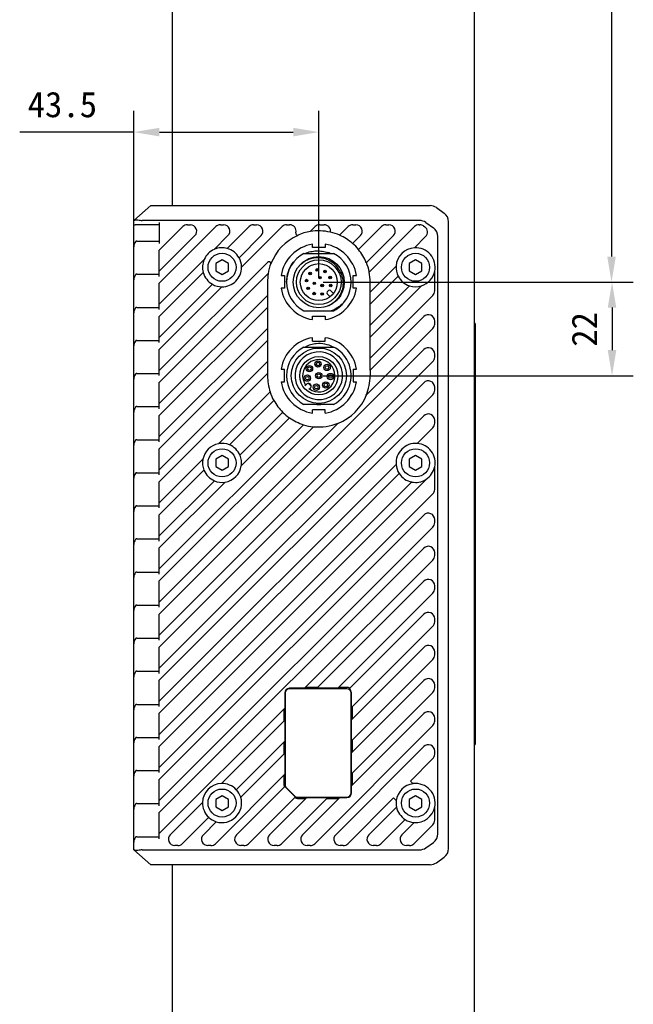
# Model space of a CAD drawing. Header units: millimetres. Extents: x 97 to 451, y 3 to 379.
# Tile 5 of 6: x 372 to 445, y 175 to 291. Entities that reach past the tile are written whole.
import ezdxf

# ---------------------------------------------------------------- set-up
doc = ezdxf.new("R2010")
doc.units = ezdxf.units.MM
doc.header["$LTSCALE"] = 32.67
doc.header["$PDMODE"] = 3
doc.header["$PDSIZE"] = 8
doc.layers.get('0').update_dxf_attribs({"linetype": 'CONTINUOUS'})
doc.layers.get('Defpoints').update_dxf_attribs({"linetype": 'CONTINUOUS'})
doc.layers.add('00_COMPONENTS', color=7, linetype='CONTINUOUS')
doc.layers.add('51__DRAFT_DIMS', color=7, linetype='CONTINUOUS')
doc.styles.get("Standard").update_dxf_attribs({"font": 'simfang.ttf'})
doc.dimstyles.new('DIMSTYLE_1', dxfattribs={"dimtxt": 3, "dimasz": 3, "dimexe": 2.5, "dimexo": 0.5, "dimgap": 0.75, "dimtad": 1, "dimlfac": 2, "dimdsep": 46, "dimtxsty": 'STANDARD', "dimblk": '_FILLED', "dimblk1": '_FILLED', "dimblk2": '_FILLED', "dimcen": 0.09, "dimclrt": 3, "dimazin": 2, "dimtp": 0.3, "dimtm": 0.3, "dimtfac": 1, "dimtofl": 0, "dimtmove": 0, "dimatfit": 3, "dimldrblk": '_FILLED', "dimfxl": 1, "dimtolj": 1, "dimarcsym": 0})
doc.dimstyles.new('DIMSTYLE_3', dxfattribs={"dimtxt": 3, "dimasz": 3, "dimexe": 2.5, "dimexo": 0.5, "dimgap": 0.75, "dimtad": 1, "dimlfac": 2, "dimdsep": 46, "dimtxsty": 'STANDARD', "dimblk": '_FILLED', "dimblk1": '_FILLED', "dimblk2": '_FILLED', "dimcen": 0.09, "dimclrt": 3, "dimazin": 2, "dimtp": 0.2, "dimtm": 0.2, "dimtfac": 1, "dimtofl": 0, "dimtmove": 0, "dimatfit": 3, "dimldrblk": '_FILLED', "dimfxl": 1, "dimtolj": 1, "dimarcsym": 0})
doc.dimstyles.new('DIMSTYLE_4', dxfattribs={"dimtxt": 3, "dimasz": 3, "dimexe": 2.5, "dimexo": 0.5, "dimgap": 0.75, "dimtad": 1, "dimdec": 1, "dimlfac": 2, "dimdsep": 46, "dimtxsty": 'STANDARD', "dimblk": '_FILLED', "dimblk1": '_FILLED', "dimblk2": '_FILLED', "dimcen": 0.09, "dimclrt": 3, "dimazin": 2, "dimtp": 0.5, "dimtm": 0.5, "dimtfac": 1, "dimtdec": 1, "dimtofl": 0, "dimtmove": 0, "dimatfit": 3, "dimldrblk": '_FILLED', "dimfxl": 1, "dimtolj": 1, "dimarcsym": 0})

# ---------------------------------------------------------------- blocks, each defined once
blk = doc.blocks.new('_FILLED')
at = {"color": 0, "linetype": 'ByBlock'}
blk.add_solid([(0, 0), (-1, 0.167), (-1, -0.167)], dxfattribs=at)
blk = doc.blocks.new('*D8')
at = {"layer": '51__DRAFT_DIMS', "color": 0, "lineweight": -2}
for p, q in [((385.78, 267.16), (385.78, 280.35)), ((407.53, 260.71), (407.53, 280.35)), ((385.78, 277.85), (372.36, 277.85)), ((388.78, 277.85), (404.53, 277.85))]:
    blk.add_line(p, q, dxfattribs=at)
at = {"layer": 'Defpoints', "color": 0}
for p in [(407.53, 277.85), (385.78, 266.66), (407.53, 260.21)]:
    blk.add_point(p, dxfattribs=at)
at = {"layer": '51__DRAFT_DIMS', "color": 0, "linetype": 'ByBlock', "lineweight": -2, "xscale": 3, "yscale": 3, "zscale": 3, "rotation": 180}
blk.add_blockref('_FILLED', (385.78, 277.85), dxfattribs=at)
at = {"layer": '51__DRAFT_DIMS', "color": 0, "linetype": 'ByBlock', "lineweight": -2, "xscale": 3, "yscale": 3, "zscale": 3}
blk.add_blockref('_FILLED', (407.53, 277.85), dxfattribs=at)
at = {"layer": '51__DRAFT_DIMS', "insert": (381.46, 282.6), "char_height": 3, "attachment_point": 3, "line_spacing_factor": 0.9}
blk.add_mtext('\\A1;43.5', dxfattribs=at)
blk = doc.blocks.new('*D9')
at = {"layer": '51__DRAFT_DIMS', "color": 0, "lineweight": -2}
for p, q in [((420.02, 361.87), (444.44, 361.87)), ((441.94, 358.87), (441.94, 263.21)), ((408.03, 260.21), (444.44, 260.21))]:
    blk.add_line(p, q, dxfattribs=at)
at = {"layer": 'Defpoints', "color": 0}
for p in [(419.52, 361.87), (407.53, 260.21), (441.94, 260.21)]:
    blk.add_point(p, dxfattribs=at)
at = {"layer": '51__DRAFT_DIMS', "color": 0, "linetype": 'ByBlock', "lineweight": -2, "xscale": 3, "yscale": 3, "zscale": 3}
for p, rotation in [((441.94, 361.87), 90), ((441.94, 260.21), 270)]:
    blk.add_blockref('_FILLED', p, dxfattribs=dict(at, rotation=rotation))
at = {"layer": '51__DRAFT_DIMS', "insert": (437.19, 310.97), "char_height": 3, "attachment_point": 2, "rotation": 90, "line_spacing_factor": 0.9}
blk.add_mtext('\\A1;203.3', dxfattribs=at)
blk = doc.blocks.new('*D10')
at = {"layer": '51__DRAFT_DIMS', "color": 0, "lineweight": -2}
for p, q in [((408.03, 260.21), (444.5, 260.21)), ((442, 257.21), (442, 252.21)), ((408.03, 249.21), (444.5, 249.21))]:
    blk.add_line(p, q, dxfattribs=at)
at = {"layer": 'Defpoints', "color": 0}
for p in [(407.53, 260.21), (407.53, 249.21), (442, 249.21)]:
    blk.add_point(p, dxfattribs=at)
at = {"layer": '51__DRAFT_DIMS', "color": 0, "linetype": 'ByBlock', "lineweight": -2, "xscale": 3, "yscale": 3, "zscale": 3}
for p, rotation in [((442, 260.21), 90), ((442, 249.21), 270)]:
    blk.add_blockref('_FILLED', p, dxfattribs=dict(at, rotation=rotation))
at = {"layer": '51__DRAFT_DIMS', "insert": (437.25, 254.65), "char_height": 3, "attachment_point": 2, "rotation": 90, "line_spacing_factor": 0.9}
blk.add_mtext('\\A1;22', dxfattribs=at)

msp = doc.modelspace()

# ---------------------------------------------------------------- linework, layer by layer
at = {"layer": '00_COMPONENTS', "color": 7}
for p, q in [((390.2772, 356.4716), (390.2772, 269.2066)), ((425.7772, 356.4716), (425.7772, 104.4416)), ((385.7772, 267.4566), (387.7772, 269.2066)), ((387.7772, 269.2066), (420.6266, 269.2066)), ((421.3532, 268.9738), (422.2538, 268.3305)), ((385.7772, 193.4566), (385.7772, 267.4566)), ((419.3766, 267.4566), (386.7772, 267.4566)), ((388.7772, 266.9566), (385.9235, 266.9566)), ((388.7772, 267.2066), (388.7772, 264.7718)), ((391.5467, 266.737), (388.7772, 263.9675)), ((395.4367, 266.737), (388.7772, 260.0775)), ((392.077, 266.9566), (392.4306, 266.9566)), ((395.967, 266.9566), (396.3206, 266.9566)), ((399.3267, 266.737), (396.7571, 264.1673)), ((398.4442, 261.9644), (403.2167, 266.737)), ((399.857, 266.9566), (400.2106, 266.9566)), ((403.747, 266.9566), (404.1006, 266.9566)), ((407.1067, 266.737), (406.5235, 266.1538)), ((407.637, 266.9566), (408.1603, 266.9566)), ((410.9967, 266.737), (409.9775, 265.7177)), ((411.527, 266.9566), (411.8806, 266.9566)), ((414.8867, 266.737), (412.1863, 264.0366)), ((418.7767, 266.737), (413.4393, 261.3996)), ((415.417, 266.9566), (415.7706, 266.9566)), ((419.307, 266.9566), (419.4158, 266.9566)), ((419.8459, 266.821), (419.9899, 266.7202)), ((420.1032, 267.2238), (421.0038, 266.5805)), ((422.7772, 193.5999), (422.7772, 267.3134)), ((392.9609, 265.6763), (388.7772, 261.4926)), ((396.8509, 265.6763), (395.229, 264.0544)), ((398.148, 263.0834), (400.7409, 265.6763)), ((411.4889, 264.7543), (412.4109, 265.6763)), ((413.111, 262.4864), (416.3009, 265.6763)), ((418.7587, 264.2441), (420.0901, 265.5755)), ((421.5272, 195.3499), (421.5272, 265.5634)), ((386.1158, 265.0218), (388.7772, 265.0218)), ((406.7772, 264.2752), (406.7772, 264.6752)), ((408.2772, 264.2752), (406.7772, 264.2752)), ((408.2772, 264.6752), (408.2772, 264.2752)), ((388.7772, 260.8818), (388.7772, 263.9675)), ((394.0545, 262.8799), (388.7772, 257.6026)), ((396.1522, 262.8227), (395.4022, 262.3896)), ((396.9022, 262.3896), (396.1522, 262.8227)), ((405.781, 263.5816), (409.2735, 263.5816)), ((418.9022, 262.8227), (418.1522, 262.3896)), ((419.6522, 262.3896), (418.9022, 262.8227)), ((401.4784, 262.5238), (388.7772, 249.8226)), ((395.4022, 262.3896), (395.4022, 261.5236)), ((396.9022, 261.5236), (396.9022, 262.3896)), ((413.5585, 259.0439), (416.6148, 262.1002)), ((418.1522, 262.3896), (418.1522, 261.5236)), ((419.6522, 261.5236), (419.6522, 262.3896)), ((386.1158, 261.1318), (388.7772, 261.1318)), ((393.9415, 261.3518), (388.7772, 256.1875)), ((401.5801, 261.2104), (388.7772, 248.4075)), ((395.4022, 261.5236), (396.1522, 261.0906)), ((396.1522, 261.0906), (396.9022, 261.5236)), ((403.0902, 260.9881), (403.4902, 260.9881)), ((403.4902, 260.9881), (403.4902, 259.4881)), ((411.5643, 259.4881), (411.5643, 260.9881)), ((411.5643, 260.9881), (411.9643, 260.9881)), ((413.5585, 257.6288), (416.8553, 260.9256)), ((418.1522, 261.5236), (418.9022, 261.0906)), ((418.9022, 261.0906), (419.6522, 261.5236)), ((421.1522, 259.1683), (421.1522, 261.5202)), ((388.7772, 256.9918), (388.7772, 260.0775)), ((388.7772, 253.7126), (395.0254, 259.9608)), ((388.7772, 252.2975), (396.1444, 259.6647)), ((401.496, 260.2066), (401.496, 258.6514)), ((403.4902, 259.4881), (403.0902, 259.4881)), ((411.9643, 259.4881), (411.5643, 259.4881)), ((413.5585, 259.0439), (413.5585, 260.2066)), ((413.5585, 255.1539), (418.1846, 259.78)), ((413.5585, 253.7388), (419.5901, 259.7703)), ((401.496, 258.6514), (388.7772, 245.9326)), ((401.4772, 258.6326), (401.4772, 257.2175)), ((408.7669, 258.5427), (408.5702, 258.7394)), ((408.9945, 259.1637), (409.1912, 258.9669)), ((413.5585, 251.2639), (420.9326, 258.638)), ((413.5772, 257.6475), (413.5772, 259.0626)), ((386.1158, 257.2418), (388.7772, 257.2418)), ((401.496, 257.2363), (388.7772, 244.5175)), ((401.496, 257.2363), (401.496, 254.7614)), ((408.5801, 257.3974), (408.5757, 257.4093)), ((410.4347, 257.7835), (410.4463, 257.7738)), ((413.5585, 255.1539), (413.5585, 257.6288)), ((388.7772, 253.1018), (388.7772, 256.1875)), ((405.781, 256.8316), (409.2735, 256.8316)), ((406.7772, 255.801), (406.7772, 256.201)), ((406.7772, 256.201), (408.2772, 256.201)), ((408.2772, 256.201), (408.2772, 255.801)), ((413.5585, 249.8488), (419.8719, 256.1622)), ((401.496, 254.7614), (388.7772, 242.0426)), ((401.4772, 254.7426), (401.4772, 253.3275)), ((413.1107, 246.9261), (420.9326, 254.748)), ((413.5772, 253.7575), (413.5772, 255.1726)), ((421.1522, 255.2783), (421.1522, 255.6318)), ((425.9272, 255.3563), (425.7772, 255.3563)), ((425.9272, 255.3563), (425.9272, 205.8565)), ((406.7772, 253.2752), (406.7772, 253.6752)), ((408.2772, 253.2752), (408.2772, 253.6752)), ((413.5585, 251.2639), (413.5585, 253.7388)), ((386.1158, 253.3518), (388.7772, 253.3518)), ((401.496, 253.3463), (388.7772, 240.6275)), ((401.496, 253.3463), (401.496, 250.8714)), ((405.781, 252.5816), (409.2735, 252.5816)), ((406.7772, 253.2752), (408.2772, 253.2752)), ((388.7772, 249.2118), (388.7772, 252.2975)), ((419.8719, 252.2722), (388.7772, 221.1775)), ((413.5772, 249.8675), (413.5772, 251.2826)), ((421.1522, 251.3883), (421.1522, 251.7418)), ((401.496, 250.8714), (388.7772, 238.1526)), ((388.7772, 218.7026), (420.9326, 250.858)), ((401.4772, 250.8526), (401.4772, 249.4375)), ((386.1158, 249.4618), (388.7772, 249.4618)), ((401.496, 249.4563), (388.7772, 236.7375)), ((401.496, 249.4563), (401.496, 249.2066)), ((403.0902, 249.9881), (403.4902, 249.9881)), ((403.4902, 248.4881), (403.4902, 249.9881)), ((411.5643, 249.9881), (411.5643, 248.4881)), ((411.5643, 249.9881), (411.9643, 249.9881)), ((413.5585, 249.8488), (413.5585, 249.2066)), ((388.7772, 245.3218), (388.7772, 248.4075)), ((419.8719, 248.3822), (388.7772, 217.2875)), ((403.0902, 248.4881), (403.4902, 248.4881)), ((405.902, 248.041), (406.0777, 248.2167)), ((411.5643, 248.4881), (411.9643, 248.4881)), ((421.1522, 247.4983), (421.1522, 247.8518)), ((388.7772, 214.8126), (420.9326, 246.968)), ((395.7225, 241.2079), (401.8076, 247.293)), ((406.5373, 247.7571), (406.3616, 247.5814)), ((386.1158, 245.5718), (388.7772, 245.5718)), ((402.238, 246.3083), (397.0112, 241.0815)), ((409.2735, 245.8316), (405.781, 245.8316)), ((388.7772, 241.4318), (388.7772, 244.5175)), ((419.8719, 244.4922), (388.7772, 213.3975)), ((398.2604, 239.8558), (403.3047, 244.9001)), ((406.7772, 244.801), (406.7772, 245.201)), ((408.2772, 245.201), (406.7772, 245.201)), ((408.2772, 244.801), (408.2772, 245.201)), ((388.7772, 222.5926), (409.8078, 243.6232)), ((388.7772, 226.4826), (405.7407, 243.4461)), ((406.9162, 243.2064), (388.7772, 225.0675)), ((398.4156, 238.5959), (404.0784, 244.2587)), ((421.1522, 243.6083), (421.1522, 243.9618)), ((419.095, 241.2404), (420.9326, 243.078)), ((386.1158, 241.6818), (388.7772, 241.6818)), ((388.7772, 237.5418), (388.7772, 240.6275)), ((396.1522, 239.8227), (395.4022, 239.3896)), ((396.9022, 239.3896), (396.1522, 239.8227)), ((418.9022, 239.8227), (418.1522, 239.3896)), ((419.6522, 239.3896), (418.9022, 239.8227)), ((388.7772, 234.2626), (393.9009, 239.3863)), ((388.7772, 210.9226), (416.6184, 238.7638)), ((395.4022, 239.3896), (395.4022, 238.5236)), ((395.4022, 238.5236), (396.1522, 238.0906)), ((396.1522, 238.0906), (396.9022, 238.5236)), ((396.9022, 238.5236), (396.9022, 239.3896)), ((418.1522, 239.3896), (418.1522, 238.5236)), ((418.1522, 238.5236), (418.9022, 238.0906)), ((418.9022, 238.0906), (419.6522, 238.5236)), ((419.6522, 238.5236), (419.6522, 239.3896)), ((421.1522, 235.8283), (421.1522, 238.5202)), ((386.1158, 237.7918), (388.7772, 237.7918)), ((394.0274, 238.0976), (388.7772, 232.8475)), ((416.9793, 237.7096), (388.7772, 209.5075)), ((420.1083, 236.9486), (388.7772, 205.6175)), ((388.7772, 230.3726), (395.253, 236.8484)), ((388.7772, 233.6518), (388.7772, 236.7375)), ((388.7772, 207.0326), (418.4536, 236.709)), ((388.7772, 228.9575), (396.513, 236.6933)), ((420.1083, 236.9486), (420.1083, 237.0077)), ((388.7772, 203.1426), (420.9326, 235.298)), ((386.1158, 233.9018), (388.7772, 233.9018)), ((388.7772, 229.7618), (388.7772, 232.8475)), ((419.8719, 232.8222), (388.7772, 201.7275)), ((421.1522, 231.9383), (421.1522, 232.2918)), ((388.7772, 199.2526), (420.9326, 231.408)), ((386.1158, 230.0118), (388.7772, 230.0118)), ((388.7772, 225.8718), (388.7772, 228.9575)), ((419.8719, 228.9322), (388.7772, 197.8375)), ((421.1522, 228.0483), (421.1522, 228.4018)), ((405.8641, 212.4495), (420.9326, 227.518)), ((386.1158, 226.1218), (388.7772, 226.1218)), ((388.7772, 221.9818), (388.7772, 225.0675)), ((407.2792, 212.4495), (419.8719, 225.0422)), ((409.7541, 212.4495), (420.9326, 223.628)), ((421.1522, 224.1583), (421.1522, 224.5118)), ((386.1158, 222.2318), (388.7772, 222.2318)), ((388.7772, 218.0918), (388.7772, 221.1775)), ((411.0973, 212.3776), (419.8719, 221.1522)), ((421.1522, 220.2683), (421.1522, 220.6218)), ((411.3701, 210.1755), (420.9326, 219.738)), ((386.1158, 218.3418), (388.7772, 218.3418)), ((388.7772, 214.2018), (388.7772, 217.2875)), ((411.3701, 208.7604), (419.8719, 217.2622)), ((421.1522, 216.3783), (421.1522, 216.7318)), ((411.3701, 206.2855), (420.9326, 215.848)), ((386.1158, 214.4518), (388.7772, 214.4518)), ((388.7772, 210.3118), (388.7772, 213.3975)), ((411.3701, 204.8704), (419.8719, 213.3722)), ((403.5344, 211.9066), (403.5344, 210.1198)), ((403.5772, 211.9066), (403.5772, 201.1137)), ((405.8641, 212.4495), (404.0772, 212.4495)), ((410.8272, 212.4066), (404.0772, 212.4066)), ((407.3864, 212.5566), (405.9712, 212.5566)), ((409.7541, 212.4495), (407.2792, 212.4495)), ((410.8272, 212.5566), (409.8612, 212.5566)), ((411.3272, 200.1566), (411.3272, 211.9066)), ((411.3701, 202.3955), (420.9326, 211.958)), ((411.3701, 210.1755), (411.3701, 211.9066)), ((421.1522, 212.4883), (421.1522, 212.8418)), ((386.1158, 210.5618), (388.7772, 210.5618)), ((388.7772, 195.3626), (403.5344, 210.1198)), ((403.4272, 210.0126), (403.4272, 208.5975)), ((411.4772, 208.8675), (411.4772, 210.2826)), ((388.7772, 206.4218), (388.7772, 209.5075)), ((403.5344, 208.7046), (396.0826, 201.2529)), ((403.5344, 208.7046), (403.5344, 206.2298)), ((411.3701, 200.9804), (419.8719, 209.4822)), ((411.3701, 206.2855), (411.3701, 208.7604)), ((421.1522, 208.5983), (421.1522, 208.9518)), ((407.0409, 194.1763), (420.9326, 208.068)), ((386.1158, 206.6718), (388.7772, 206.6718)), ((397.8303, 200.5257), (403.5344, 206.2298)), ((403.4272, 206.1226), (403.4272, 204.7075)), ((411.4772, 204.9775), (411.4772, 206.3926)), ((388.7772, 202.5318), (388.7772, 205.6175)), ((409.5167, 195.237), (419.8719, 205.5922)), ((421.1522, 204.7083), (421.1522, 205.0618)), ((425.7772, 205.8565), (425.9272, 205.8565)), ((398.351, 199.6313), (403.5344, 204.8146)), ((403.5344, 204.8146), (403.5344, 202.3398)), ((411.3701, 202.3955), (411.3701, 204.8704)), ((418.3011, 201.5465), (420.9326, 204.178)), ((386.1158, 202.7818), (388.7772, 202.7818)), ((388.7772, 198.6418), (388.7772, 201.7275)), ((395.3709, 194.1763), (403.5344, 202.3398)), ((403.4272, 202.2326), (403.4272, 201.1137)), ((411.4772, 201.0875), (411.4772, 202.5026)), ((418.6169, 201.2307), (418.3011, 201.5465)), ((403.5597, 200.9499), (397.8467, 195.237)), ((403.6934, 200.7299), (404.6505, 199.7728)), ((403.7237, 200.7602), (404.6808, 199.8031)), ((411.3701, 200.1566), (411.3701, 200.9804)), ((396.1522, 199.8227), (395.4022, 199.3896)), ((395.4022, 199.3896), (395.4022, 198.5236)), ((396.9022, 199.3896), (396.1522, 199.8227)), ((396.9022, 198.5236), (396.9022, 199.3896)), ((398.3489, 199.6292), (398.3506, 199.6308)), ((399.2609, 194.1763), (404.7681, 199.6835)), ((406.1135, 199.6138), (401.7367, 195.237)), ((403.1509, 194.1763), (408.5884, 199.6138)), ((405.0343, 199.6566), (410.8272, 199.6566)), ((405.0343, 199.5066), (406.0064, 199.5066)), ((405.6267, 195.237), (410.0035, 199.6138)), ((406.1135, 199.6138), (408.5884, 199.6138)), ((408.4812, 199.5066), (409.8964, 199.5066)), ((410.0035, 199.6138), (410.8272, 199.6138)), ((410.9309, 194.1763), (416.3123, 199.5577)), ((416.3123, 199.5577), (416.6281, 199.242)), ((418.9022, 199.8227), (418.1522, 199.3896)), ((418.1522, 199.3896), (418.1522, 198.5236)), ((419.6522, 199.3896), (418.9022, 199.8227)), ((419.6522, 198.5236), (419.6522, 199.3896)), ((386.1158, 198.8918), (388.7772, 198.8918)), ((390.0667, 195.237), (393.856, 199.0262)), ((395.4022, 198.5236), (396.1522, 198.0906)), ((396.1522, 198.0906), (396.9022, 198.5236)), ((413.4067, 195.237), (416.6585, 198.4888)), ((418.1522, 198.5236), (418.9022, 198.0906)), ((418.9022, 198.0906), (419.6522, 198.5236)), ((421.1522, 196.9283), (421.1522, 198.5202)), ((388.7772, 194.7518), (388.7772, 197.8375)), ((391.4809, 194.1763), (394.5832, 197.2786)), ((414.8209, 194.1763), (417.6692, 197.0246)), ((395.4775, 196.7578), (393.9567, 195.237)), ((395.4778, 196.7581), (395.4797, 196.76)), ((417.2967, 195.237), (418.7308, 196.6711)), ((418.7109, 194.1763), (420.9326, 196.398)), ((386.1158, 195.0018), (388.7772, 195.0018)), ((386.1162, 195.0018), (386.1158, 195.0018)), ((387.7772, 191.7066), (385.7772, 193.4566)), ((386.7772, 193.4566), (419.3766, 193.4566)), ((390.9506, 193.9566), (390.597, 193.9566)), ((394.8406, 193.9566), (394.487, 193.9566)), ((398.7306, 193.9566), (398.377, 193.9566)), ((402.6206, 193.9566), (402.267, 193.9566)), ((406.5106, 193.9566), (406.157, 193.9566)), ((410.4006, 193.9566), (410.047, 193.9566)), ((414.2906, 193.9566), (413.937, 193.9566)), ((418.1806, 193.9566), (417.827, 193.9566)), ((420.1032, 193.6895), (421.0038, 194.3327)), ((421.3532, 191.9395), (422.2538, 192.5827)), ((420.6266, 191.7066), (387.7777, 191.7066)), ((390.2772, 191.7066), (390.2772, 104.4416))]:
    msp.add_line(p, q, dxfattribs=at)
for centre, radius in [((396.1522, 261.9566), 1.65), ((407.5272, 260.2066), 3), ((407.5272, 260.2066), 2.625), ((418.9022, 261.9566), 1.65), ((407.5272, 260.2066), 2.175), ((407.3411, 261.6446), 0.15), ((407.3411, 261.6446), 0.0634), ((406.0892, 260.3928), 0.15), ((406.5019, 261.2319), 0.15), ((406.5019, 261.2319), 0.0634), ((407.6696, 260.7379), 0.15), ((407.6696, 260.7379), 0.0634), ((408.2577, 261.4592), 0.15), ((408.2577, 261.4592), 0.0634), ((408.8705, 260.7527), 0.15), ((408.8705, 260.7527), 0.0634), ((406.0892, 260.3928), 0.0634), ((406.2747, 259.4762), 0.15), ((406.2747, 259.4762), 0.0634), ((406.996, 260.0643), 0.15), ((406.996, 260.0643), 0.0634), ((407.9161, 259.8177), 0.15), ((407.9161, 259.8177), 0.0634), ((408.9245, 259.8191), 0.15), ((408.9245, 259.8191), 0.0634), ((406.9811, 258.8634), 0.15), ((406.9811, 258.8634), 0.0634), ((407.9147, 258.8094), 0.15), ((407.9147, 258.8094), 0.0634), ((407.5272, 249.2066), 3.25), ((407.5272, 249.2066), 2.25), ((406.4291, 250.0341), 0.375), ((406.4291, 250.0341), 0.205), ((407.4313, 250.5783), 0.375), ((407.4313, 250.5783), 0.205), ((408.4995, 250.1789), 0.375), ((408.4995, 250.1789), 0.205), ((406.1823, 248.9208), 0.375), ((406.1823, 248.9208), 0.205), ((407.5272, 249.2066), 0.375), ((407.5272, 249.2066), 0.205), ((408.8989, 249.1107), 0.375), ((408.8989, 249.1107), 0.205), ((407.2414, 247.8617), 0.375), ((407.2414, 247.8617), 0.205), ((408.3547, 248.1085), 0.375), ((408.3547, 248.1085), 0.205), ((396.1522, 238.9566), 1.65), ((418.9022, 238.9566), 1.65), ((396.1522, 198.9566), 1.65), ((418.9022, 198.9566), 1.65)]:
    msp.add_circle(centre, radius, dxfattribs=at)
for centre, radius, start, end in [((420.6266, 267.9566), 1.25, 54.462322, 90), ((419.3766, 266.2066), 1.25, 54.462322, 90), ((421.5272, 267.3134), 1.25, 0, 54.462322), ((392.077, 266.2066), 0.75, 90, 135), ((392.4306, 266.2066), 0.75, 315, 90), ((395.967, 266.2066), 0.75, 90, 135), ((396.3206, 266.2066), 0.75, 315, 90), ((399.857, 266.2066), 0.75, 90, 135), ((400.2106, 266.2066), 0.75, 315, 90), ((403.747, 266.2066), 0.75, 90, 135), ((404.1006, 266.2066), 0.75, 345.268609, 90), ((407.637, 266.2066), 0.75, 90, 135), ((408.1603, 266.2066), 0.75, 350.254808, 90), ((411.527, 266.2066), 0.75, 90, 135), ((411.8806, 266.2066), 0.75, 315, 90), ((415.417, 266.2066), 0.75, 90, 135), ((415.7706, 266.2066), 0.75, 315, 90), ((419.307, 266.2066), 0.75, 90, 135), ((419.4158, 266.2066), 0.75, 55, 90), ((419.5597, 266.1058), 0.75, 315, 55), ((420.2772, 265.5634), 1.25, 0, 54.462322), ((407.5272, 260.2066), 6.0312, 114.303357, 158.843839), ((405.0677, 265.9523), 0.25, 165.268609, 264.782083), ((407.5278, 260.2049), 6.0518, 99.333298, 114.569352), ((407.5272, 260.2067), 6.0312, 76.84825, 99.579921), ((407.5258, 260.2023), 6.0546, 65.9661, 76.85711), ((407.5276, 260.2073), 6.0305, 48.937923, 66.030724), ((396.1522, 261.9566), 2.2919, 113.754631, 156.245369), ((396.1522, 261.9566), 2.3, 74.584455, 113.243754), ((396.1522, 261.9566), 2.2919, 29.448544, 74.698974), ((407.5272, 260.2381), 4.5, 99.594005, 170.405913), ((407.5272, 260.2381), 4.5, 9.59411, 80.405895), ((407.5315, 260.2108), 6.0441, 39.434061, 48.931703), ((407.5271, 260.2065), 6.0314, 22.210475, 39.422113), ((418.9022, 261.9566), 2.2919, 93.591301, 176.408699), ((418.9022, 261.9566), 2.3, 348.031254, 93.364009), ((396.1522, 261.9566), 2.3, 156.756246, 195.415545), ((396.1522, 261.9566), 2.3, 0.394063, 29.504445), ((407.5272, 260.2066), 3.8, 117.357326, 242.642674), ((407.3961, 260.27), 3.6199, 66.183189, 70.633776), ((407.5272, 260.2066), 3.8, 297.357326, 62.642674), ((396.1522, 261.9566), 2.2919, 269.805129, 0.194871), ((401.6551, 262.347), 0.25, 8.366306, 135), ((407.53, 260.2059), 6.0528, 158.578673, 170.666368), ((407.5676, 260.2496), 2.7138, 32.602468, 34.208546), ((407.5233, 260.2054), 6.0541, 11.529697, 22.2804), ((418.9022, 261.9566), 2.3, 176.635991, 206.80104), ((396.1522, 261.9566), 2.2919, 195.301026, 240.551456), ((407.5307, 260.2063), 6.0347, 170.422469, 179.99692), ((407.524, 260.2063), 6.0345, 0.003121, 11.405082), ((418.9022, 261.9566), 2.2919, 206.734747, 251.752037), ((418.9022, 261.9566), 2.2919, 287.464458, 349.022797), ((396.1522, 261.9566), 2.3, 240.495555, 269.605937), ((407.5272, 260.2381), 4.5, 189.593825, 260.405941), ((407.5272, 260.2381), 4.5, 279.594287, 350.405858), ((418.9022, 261.9566), 2.3, 251.650812, 287.081573), ((408.7823, 258.9515), 0.3, 45, 225), ((420.4022, 259.1683), 0.75, 315, 360), ((407.5842, 260.1341), 3.6875, 296.416312, 297.085618), ((420.4022, 255.6318), 0.75, 0, 135), ((420.4022, 255.2783), 0.75, 315, 360), ((407.5272, 249.2381), 4.5, 99.594005, 170.405913), ((407.5272, 249.2381), 4.5, 9.59411, 80.405894), ((407.5272, 249.2066), 3.8, 117.357326, 242.642674), ((407.5272, 249.236), 3.7478, 63.211967, 94.580823), ((407.5272, 249.2066), 3.8, 25.06638, 62.642674), ((420.4022, 251.7418), 0.75, 0, 135), ((407.5272, 249.2066), 2.8, 17.867374, 17.840699), ((420.4022, 251.3883), 0.75, 315, 360), ((407.5272, 249.2066), 1.9, 234.849027, 215.150973), ((407.5272, 249.2066), 3.8, 297.357326, 24.862006), ((407.527, 249.2067), 6.031, 180.000299, 198.499556), ((407.5272, 249.2066), 6.0313, 337.782843, 359.99989), ((407.5272, 249.2381), 4.5, 189.593823, 260.405941), ((406.3075, 247.9869), 0.325, 314.999999, 135), ((407.5272, 249.2066), 1.5136, 216.239057, 233.760943), ((407.5272, 249.2381), 4.5, 279.594285, 350.405859), ((420.4022, 247.8518), 0.75, 0, 135), ((407.5231, 249.2048), 6.0455, 198.583565, 208.777224), ((407.5272, 249.2066), 6.05, 291.798033, 338.201967), ((420.4022, 247.4983), 0.75, 315, 360), ((407.5276, 249.2068), 6.0317, 208.72132, 225.562933), ((407.5272, 249.2381), 3.415, 265.950999, 274.049001), ((407.5309, 249.2111), 6.0558, 225.567213, 235.086653), ((420.4022, 243.9618), 0.75, 0, 135), ((407.5273, 249.207), 6.0316, 235.123937, 252.769582), ((407.5263, 249.202), 6.0452, 252.671587, 264.044871), ((407.5272, 249.2067), 6.0313, 264.184963, 292.216797), ((420.4022, 243.6083), 0.75, 315, 360), ((396.1522, 238.9566), 2.2919, 100.806112, 169.193888), ((396.1522, 238.9566), 2.3, 67.903307, 100.511547), ((396.1522, 238.9566), 2.2919, 23.099227, 67.988508), ((418.9022, 238.9566), 2.2919, 85.174226, 184.825774), ((418.9022, 238.9566), 2.3, 348.031254, 85.004821), ((396.1522, 238.9566), 2.3, 351.219849, 23.179967), ((396.1522, 238.9566), 2.3, 169.488453, 202.096693), ((396.1522, 238.9566), 2.2919, 279.056317, 350.943683), ((418.9022, 238.9566), 2.3, 184.995179, 213.007195), ((418.9022, 238.9566), 2.2919, 301.750626, 349.022797), ((396.1522, 238.9566), 2.2919, 202.011492, 246.900773), ((418.9022, 238.9566), 2.2919, 212.964366, 258.712561), ((396.1522, 238.9566), 2.3, 246.820033, 278.780151), ((418.9022, 238.9566), 2.3, 258.578621, 301.626387), ((420.4022, 235.8283), 0.75, 315, 360), ((420.4022, 232.2918), 0.75, 0, 135), ((420.4022, 231.9383), 0.75, 315, 360), ((420.4022, 228.4018), 0.75, 0, 135), ((420.4022, 228.0483), 0.75, 315, 360), ((420.4022, 224.5118), 0.75, 0, 135), ((420.4022, 224.1583), 0.75, 315, 360), ((420.4022, 220.6218), 0.75, 0, 135), ((420.4022, 220.2683), 0.75, 315, 360), ((420.4022, 216.7318), 0.75, 0, 135), ((420.4022, 216.3783), 0.75, 315, 360), ((420.4022, 212.8418), 0.75, 0, 135), ((404.0772, 211.9066), 0.5429, 90, 180), ((404.0772, 211.9066), 0.5, 90, 180), ((410.8272, 211.9066), 0.65, 57.622178, 90), ((410.8272, 211.9066), 0.5, 0, 90), ((410.8272, 211.9066), 0.5429, 0, 60.168002), ((420.4022, 212.4883), 0.75, 315, 360), ((420.4022, 208.9518), 0.75, 0, 135), ((420.4022, 208.5983), 0.75, 315, 360), ((420.4022, 205.0618), 0.75, 0, 135), ((420.4022, 204.7083), 0.75, 315, 360), ((396.1522, 198.9566), 2.3, 91.665412, 178.334588), ((396.1522, 198.9566), 2.2973, 43.077357, 91.736518), ((396.1522, 198.9566), 2.3, 17.058218, 43.079605), ((404.0772, 201.1137), 0.65, 180, 202.365766), ((404.0772, 201.1137), 0.5429, 197.561032, 225), ((404.0772, 201.1137), 0.5, 180, 225), ((418.9022, 198.9566), 2.2919, 97.151193, 172.848807), ((418.9022, 198.9566), 2.3, 348.031254, 97.307134), ((396.1522, 198.9566), 2.2973, 252.977348, 17.022652), ((405.0343, 200.1566), 0.5429, 225, 240.634097), ((405.0343, 200.1566), 0.5, 225, 270), ((405.0343, 200.1566), 0.65, 238.007053, 270), ((410.8272, 200.1566), 0.5429, 270, 360), ((410.8272, 200.1566), 0.5, 270, 360), ((418.9022, 198.9566), 2.3, 172.692866, 191.909001), ((396.1522, 198.9566), 2.2973, 178.263482, 226.922643), ((418.9022, 198.9566), 2.2919, 191.777524, 237.453979), ((418.9022, 198.9566), 2.2919, 265.711413, 349.022797), ((396.1522, 198.9566), 2.3, 226.920395, 252.941782), ((418.9022, 198.9566), 2.3, 237.409614, 265.538768), ((420.4022, 196.9283), 0.75, 315, 360), ((390.597, 194.7066), 0.75, 135, 270), ((394.487, 194.7066), 0.75, 135, 270), ((398.377, 194.7066), 0.75, 135, 270), ((402.267, 194.7066), 0.75, 135, 270), ((406.157, 194.7066), 0.75, 135, 270), ((410.047, 194.7066), 0.75, 135, 270), ((413.937, 194.7066), 0.75, 135, 270), ((417.827, 194.7066), 0.75, 135, 270), ((420.2772, 195.3499), 1.25, 305.537678, 360), ((390.9506, 194.7066), 0.75, 270, 315), ((394.8406, 194.7066), 0.75, 270, 315), ((398.7306, 194.7066), 0.75, 270, 315), ((402.6206, 194.7066), 0.75, 270, 315), ((406.5106, 194.7066), 0.75, 270, 315), ((410.4006, 194.7066), 0.75, 270, 315), ((414.2906, 194.7066), 0.75, 270, 315), ((418.1806, 194.7066), 0.75, 270, 315), ((419.3766, 194.7066), 1.25, 270, 305.537678), ((421.5272, 193.5999), 1.25, 305.537678, 360), ((420.6266, 192.9566), 1.25, 270, 305.537678)]:
    msp.add_arc(centre, radius, start, end, dxfattribs=at)
for centre, major_axis, ratio, start_param, end_param in [((386.7772, 268.1566), (1, 0), 0.7, -1.82063946, -1.57079633), ((386.7772, 264.3753), (1, 0), 1, 2.53115844, 3.14159265), ((386.7772, 260.4853), (0, 1), 1, 0.96036212, 1.57079633), ((386.7772, 260.4853), (1, 0), 1, 2.53115844, 3.14159265), ((386.7772, 256.5953), (1, 0), 1, 2.53115844, 3.14159265), ((386.7772, 252.7053), (1, 0), 1, 2.53115844, 3.14159265), ((386.7772, 248.8153), (1, 0), 1, 2.53115844, 3.14159265), ((386.7772, 244.9253), (1, 0), 1, 2.53115844, 3.14159265), ((386.7772, 241.0353), (1, 0), 1, 2.53115844, 3.14159265), ((386.7772, 237.1453), (1, 0), 1, 2.53115844, 3.14159265), ((386.7772, 233.2553), (1, 0), 1, 2.53115844, 3.14159265), ((386.7772, 229.3653), (1, 0), 1, 2.53115844, 3.14159265), ((386.7772, 225.4753), (0, 1), 1, 0.96036212, 1.57079633), ((386.7772, 221.5853), (1, 0), 1, 2.53115844, 3.14159265), ((386.7772, 217.6953), (1, 0), 1, 2.53115844, 3.14159265), ((386.7772, 213.8053), (0, 1), 1, 0.96036212, 1.57079633), ((386.7772, 213.8053), (1, 0), 1, 2.53115844, 3.14159265), ((386.7772, 209.9153), (1, 0), 1, 2.53115844, 3.14159265), ((386.7772, 206.0253), (1, 0), 1, 2.53115844, 3.14159265), ((386.7772, 202.1353), (0, 1), 1, 0.96036212, 1.57079633), ((386.7772, 198.2453), (1, 0), 1, 2.53115844, 3.14159265), ((386.7772, 194.3553), (1, 0), 1, 2.53115844, 3.14159265), ((386.7772, 192.7566), (1, 0), 0.7, 1.57079633, 1.82063946)]:
    msp.add_ellipse(centre, major_axis=major_axis, ratio=ratio, start_param=start_param, end_param=end_param, dxfattribs=at)
for points, knots in [([(385.7885, 267.4665), (385.7927, 267.4702), (385.8031, 267.4774), (385.831, 267.4914), (385.8789, 267.5065), (385.9511, 267.5191), (386.041, 267.5258), (386.1467, 267.5252), (386.3121, 267.5136), (386.4411, 267.4942), (386.53, 267.4784)], [0, 0, 0, 0, 0.02209583, 0.05004453, 0.12368866, 0.22094365, 0.34092196, 0.4818575, 0.64106851, 1, 1, 1, 1]), ([(385.7772, 266.8104), (385.7772, 266.8221), (385.7783, 266.8443), (385.7841, 266.8752), (385.7948, 266.9016), (385.8108, 266.923), (385.8323, 266.9391), (385.8587, 266.9498), (385.8896, 266.9556), (385.9117, 266.9566), (385.9235, 266.9566)], [0, 0, 0, 0, 0.14678393, 0.2764407, 0.39221711, 0.50000011, 0.607783, 0.72355928, 0.85321601, 1, 1, 1, 1]), ([(386.1158, 265.0218), (386.1004, 265.0218), (386.0701, 265.0196), (386.0265, 265.0074), (385.9874, 264.984), (385.9667, 264.9613), (385.9578, 264.9486)], [0, 0, 0, 0, 0.25512918, 0.49947509, 0.74265724, 1, 1, 1, 1]), ([(405.5298, 262.445), (405.6878, 262.5744), (406.0313, 262.8018), (406.6051, 263.0283), (407.2132, 263.1334), (407.8301, 263.1084), (408.427, 262.9499), (408.976, 262.6674), (409.4524, 262.2751), (409.7056, 261.9495), (409.8119, 261.7752)], [0, 0, 0, 0, 0.12501391, 0.25002347, 0.37503347, 0.50003447, 0.62503319, 0.75003139, 0.87501804, 1, 1, 1, 1]), ([(405.9236, 263.5819), (406.1324, 263.6731), (406.5678, 263.8179), (407.2495, 263.9081), (407.9358, 263.8703), (408.3815, 263.7605), (408.5965, 263.6851)], [0, 0, 0, 0, 0.25001124, 0.50000825, 0.75001314, 1, 1, 1, 1]), ([(403.7415, 260.2067), (403.739, 260.628), (403.8782, 261.4772), (404.2879, 262.2339), (404.5479, 262.5654)], [0, 0, 0, 0, 0.50000303, 1, 1, 1, 1]), ([(409.8119, 261.7752), (409.9427, 261.6018), (410.1631, 261.2217), (410.3514, 260.592), (410.3934, 259.936), (410.2853, 259.2872), (410.0306, 258.681), (409.6476, 258.147), (409.1586, 257.7084), (408.7756, 257.4943), (408.5757, 257.4093)], [0, 0, 0, 0, 0.12497697, 0.24996239, 0.37495965, 0.49995926, 0.62495955, 0.74996987, 0.87498452, 1, 1, 1, 1]), ([(386.1158, 261.1318), (386.1004, 261.1318), (386.0701, 261.1296), (386.0265, 261.1174), (385.9874, 261.094), (385.9667, 261.0713), (385.9578, 261.0586)], [0, 0, 0, 0, 0.25512918, 0.49947509, 0.74265724, 1, 1, 1, 1]), ([(410.1317, 258.7177), (410.0453, 258.5692), (409.8462, 258.2863), (409.3596, 257.7996), (408.9049, 257.5319), (408.5839, 257.4125)], [0, 0, 0, 0, 0.25046989, 0.5009273, 1, 1, 1, 1]), ([(386.1158, 257.2418), (386.1004, 257.2418), (386.0701, 257.2396), (386.0265, 257.2274), (385.9874, 257.204), (385.9667, 257.1813), (385.9578, 257.1686)], [0, 0, 0, 0, 0.25512918, 0.49947509, 0.74265724, 1, 1, 1, 1]), ([(410.4347, 257.7835), (410.2366, 257.5725), (409.7899, 257.1949), (409.2677, 256.9313), (408.9959, 256.8316)], [0, 0, 0, 0, 0.4999979, 1, 1, 1, 1]), ([(410.4351, 257.7833), (410.2734, 257.5915), (409.9111, 257.2393), (409.4866, 256.9652), (409.2633, 256.851)], [0, 0, 0, 0, 0.49998587, 1, 1, 1, 1]), ([(386.1158, 253.3518), (386.1004, 253.3518), (386.0701, 253.3496), (386.0265, 253.3374), (385.9874, 253.314), (385.9667, 253.2913), (385.9578, 253.2786)], [0, 0, 0, 0, 0.25512918, 0.49947509, 0.74265724, 1, 1, 1, 1]), ([(407.2279, 252.9719), (407.0055, 252.9458), (406.5645, 252.8538), (406.1468, 252.6845), (405.9479, 252.5816)], [0, 0, 0, 0, 0.5000021, 1, 1, 1, 1]), ([(386.1158, 249.4618), (386.1004, 249.4618), (386.0701, 249.4596), (386.0265, 249.4474), (385.9874, 249.424), (385.9667, 249.4013), (385.9578, 249.3886)], [0, 0, 0, 0, 0.25512918, 0.49947509, 0.74265724, 1, 1, 1, 1]), ([(386.1158, 245.5718), (386.1004, 245.5718), (386.0701, 245.5696), (386.0265, 245.5574), (385.9874, 245.534), (385.9667, 245.5113), (385.9578, 245.4986)], [0, 0, 0, 0, 0.25512918, 0.49947509, 0.74265724, 1, 1, 1, 1]), ([(386.1158, 241.6818), (386.1004, 241.6818), (386.0701, 241.6796), (386.0265, 241.6674), (385.9874, 241.644), (385.9667, 241.6213), (385.9578, 241.6086)], [0, 0, 0, 0, 0.25512918, 0.49947509, 0.74265724, 1, 1, 1, 1]), ([(386.1158, 237.7918), (386.1004, 237.7918), (386.0701, 237.7896), (386.0265, 237.7774), (385.9874, 237.754), (385.9667, 237.7313), (385.9578, 237.7186)], [0, 0, 0, 0, 0.25512918, 0.49947509, 0.74265724, 1, 1, 1, 1]), ([(386.1158, 233.9018), (386.1004, 233.9018), (386.0701, 233.8996), (386.0265, 233.8874), (385.9874, 233.864), (385.9667, 233.8413), (385.9578, 233.8286)], [0, 0, 0, 0, 0.25512918, 0.49947509, 0.74265724, 1, 1, 1, 1]), ([(386.1158, 230.0118), (386.1004, 230.0118), (386.0701, 230.0096), (386.0265, 229.9974), (385.9874, 229.974), (385.9667, 229.9513), (385.9578, 229.9386)], [0, 0, 0, 0, 0.25512918, 0.49947509, 0.74265724, 1, 1, 1, 1]), ([(386.1158, 226.1218), (386.1004, 226.1218), (386.0701, 226.1196), (386.0265, 226.1074), (385.9874, 226.084), (385.9667, 226.0613), (385.9578, 226.0486)], [0, 0, 0, 0, 0.25512918, 0.49947509, 0.74265724, 1, 1, 1, 1]), ([(386.1158, 222.2318), (386.1004, 222.2318), (386.0701, 222.2296), (386.0265, 222.2174), (385.9874, 222.194), (385.9667, 222.1713), (385.9578, 222.1586)], [0, 0, 0, 0, 0.25512918, 0.49947509, 0.74265724, 1, 1, 1, 1]), ([(386.1158, 218.3418), (386.1004, 218.3418), (386.0701, 218.3396), (386.0265, 218.3274), (385.9874, 218.304), (385.9667, 218.2813), (385.9578, 218.2686)], [0, 0, 0, 0, 0.25512918, 0.49947509, 0.74265724, 1, 1, 1, 1]), ([(386.1158, 214.4518), (386.1004, 214.4518), (386.0701, 214.4496), (386.0265, 214.4374), (385.9874, 214.414), (385.9667, 214.3913), (385.9578, 214.3786)], [0, 0, 0, 0, 0.25512918, 0.49947509, 0.74265724, 1, 1, 1, 1]), ([(386.1158, 210.5618), (386.1004, 210.5618), (386.0701, 210.5596), (386.0265, 210.5474), (385.9874, 210.524), (385.9667, 210.5013), (385.9578, 210.4886)], [0, 0, 0, 0, 0.25512918, 0.49947509, 0.74265724, 1, 1, 1, 1]), ([(386.1158, 206.6718), (386.1004, 206.6718), (386.0701, 206.6696), (386.0265, 206.6574), (385.9874, 206.634), (385.9667, 206.6113), (385.9578, 206.5986)], [0, 0, 0, 0, 0.25512918, 0.49947509, 0.74265724, 1, 1, 1, 1]), ([(386.1158, 202.7818), (386.1004, 202.7818), (386.0701, 202.7796), (386.0265, 202.7674), (385.9874, 202.744), (385.9667, 202.7213), (385.9578, 202.7086)], [0, 0, 0, 0, 0.25512918, 0.49947509, 0.74265724, 1, 1, 1, 1]), ([(386.1158, 198.8918), (386.1004, 198.8918), (386.0701, 198.8896), (386.0265, 198.8774), (385.9874, 198.854), (385.9667, 198.8313), (385.9578, 198.8186)], [0, 0, 0, 0, 0.25512918, 0.49947509, 0.74265724, 1, 1, 1, 1]), ([(386.1158, 195.0018), (386.1004, 195.0018), (386.0701, 194.9996), (386.0265, 194.9874), (385.9874, 194.964), (385.9667, 194.9413), (385.9578, 194.9286)], [0, 0, 0, 0, 0.25512913, 0.49947506, 0.74265635, 1, 1, 1, 1]), ([(386.53, 193.4349), (386.4411, 193.419), (386.3121, 193.3996), (386.1467, 193.3881), (386.041, 193.3875), (385.9511, 193.3941), (385.8789, 193.4068), (385.831, 193.4219), (385.8031, 193.4359), (385.7927, 193.4431), (385.7885, 193.4467)], [0, 0, 0, 0, 0.35893148, 0.51814249, 0.65907804, 0.77905635, 0.87631134, 0.94995547, 0.97790417, 1, 1, 1, 1])]:
    msp.add_open_spline(points, degree=3, knots=knots, dxfattribs=at)

# ---------------------------------------------------------------- dimensions: what is measured, and where the dimension line sits
at = {"layer": '51__DRAFT_DIMS'}
for base, p1, p2, dimstyle, picture, middle in [((441.9449, 260.2066), (419.5207, 361.8716), (407.5272, 260.2066), 'DIMSTYLE_4', '*D9', (441.9449, 310.9747)), ((442.0017, 249.2066), (407.5272, 260.2066), (407.5272, 249.2066), 'DIMSTYLE_3', '*D10', (442.0017, 254.651))]:
    dim = msp.add_linear_dim(base=base, p1=p1, p2=p2, angle=270, dimstyle=dimstyle, override={"dimclrt": 256}, dxfattribs=at)
    dim.commit()
    dim.dimension.update_dxf_attribs({"geometry": picture, "text_midpoint": middle, "dimtype": 160})
dim = msp.add_linear_dim(base=(407.5272, 277.8542), p1=(385.7772, 266.6637), p2=(407.5272, 260.2066), dimstyle='DIMSTYLE_1', override={"dimclrt": 256}, dxfattribs=at)
dim.commit()
dim.dimension.update_dxf_attribs({"geometry": '*D8', "text_midpoint": (377.2863, 277.8542), "dimtype": 160})

doc.saveas('drawing.dxf')
